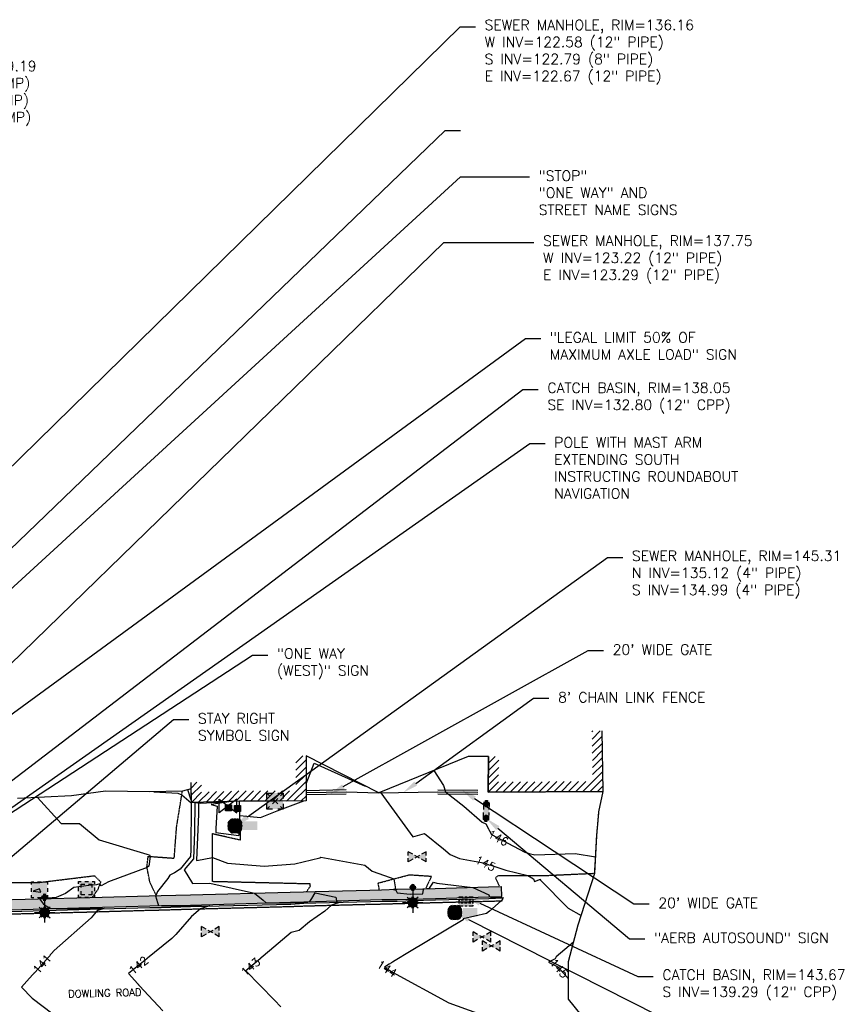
# Model space of a CAD drawing. Header units: feet. Extents: x 351431 to 355879, y 310968 to 329728.
# Tile 151 of 254: x 354140 to 354537, y 321671 to 322152. Entities that reach past the tile are written whole.
import ezdxf

# ---------------------------------------------------------------- set-up
doc = ezdxf.new("R2010")
doc.units = ezdxf.units.FT
doc.header["$MEASUREMENT"] = 0
doc.linetypes.add('D25', pattern=[0.375, 0.25, -0.125])
for name, color, linetype in [('EHIST', 56, 'Continuous'), ('EHYSC', 161, 'Continuous'), ('ELIF', 153, 'LINKFENCE'), ('ELIST', 3, 'Continuous'), ('ELTCH-EG1', 253, 'Continuous'), ('ELTCN-EG1', 251, 'Continuous'), ('ELTNB-EG1', 55, 'Continuous'), ('ELYCB-BACK', 5, 'Continuous'), ('ELYCB-FL', 2, 'Continuous'), ('ELYSP', 1, 'D25'), ('ELYSW-BACK', 2, 'Continuous'), ('ESFLJ', 5, 'Continuous'), ('ESFLP', 4, 'Continuous'), ('ESIP', 41, 'Continuous'), ('ESIS', 5, 'Continuous'), ('ESMask', 155, 'Continuous'), ('ESUD', 5, 'Continuous'), ('ESUE', 2, 'Continuous'), ('ESUG', 14, 'Continuous'), ('ESUS', 5, 'Continuous'), ('ESUW', 5, 'Continuous'), ('ETFS', 6, 'Continuous'), ('ETIF', 4, 'Continuous'), ('ETIS', 2, 'Continuous'), ('ETRC', 2, 'Continuous'), ('ETTC', 252, 'Continuous'), ('ETUD', 4, 'Continuous'), ('ETUS', 2, 'Continuous')]:
    doc.layers.add(name, color=color, linetype=linetype)
doc.styles.add('ANNO-TOPO', font='simplex.shx')
doc.styles.add('L180', font='simplex.shx', dxfattribs={"height": 3.6})
doc.styles.add('L80', font='simplex', dxfattribs={"height": 4})
doc.styles.add('ROMANSM', font='romansm.shx')
doc.linetypes.add('LINKFENCE', pattern='A,0.25,-0.08,0.25,-0.08,["X",ROMANSM,S=0.08,R=0,X=-0.004,Y=-0.04],-0.12', length=0.78)

# ---------------------------------------------------------------- blocks, each defined once
blk = doc.blocks.new('ESIPOST')
blk.add_lwpolyline([(0.03, 0.0299), (0.03, -0.03), (-0.03, -0.03), (-0.03, 0.0299), (0.03, 0.0299)])
at = {"layer": 'ESMask'}
blk.add_solid([(-0.03, -0.03), (-0.03, 0.0299), (0.03, -0.03), (0.03, 0.0299)], dxfattribs=at)
blk = doc.blocks.new('ESUFJBOX1')
for points in [[(-0.0787, 0.0535), (-0.0787, 0.0787), (-0.0535, 0.0787)], [(-0.0787, -0.0178), (-0.0787, 0.0178)], [(-0.0178, 0.0787), (0.0178, 0.0787)], [(0.0535, 0.0787), (0.0787, 0.0787), (0.0787, 0.0535)], [(0.0787, 0.0178), (0.0787, -0.0178)], [(-0.0787, -0.0787), (-0.0787, -0.0535)], [(-0.0535, -0.0787), (-0.0787, -0.0787)], [(0.0178, -0.0787), (-0.0178, -0.0787)], [(0.0787, -0.0535), (0.0787, -0.0787), (0.0535, -0.0787)]]:
    blk.add_lwpolyline(points)
at = {"layer": 'ESMask'}
blk.add_solid([(-0.0787, -0.0787), (-0.0787, 0.0787), (0.0787, -0.0787), (0.0787, 0.0787)], dxfattribs=at)
blk = doc.blocks.new('ESUFJBOX2')
for points in [[(-0.0787, 0.0535), (-0.0787, 0.0787), (-0.0535, 0.0787)], [(-0.0787, -0.0178), (-0.0787, 0.0178)], [(-0.0525, 0.0178), (-0.0525, 0.0525), (-0.0178, 0.0525)], [(-0.0178, 0.0787), (0.0178, 0.0787)], [(0.0178, 0.0525), (0.0525, 0.0525), (0.0525, 0.0178)], [(0.0535, 0.0787), (0.0787, 0.0787), (0.0787, 0.0535)], [(0.0787, 0.0178), (0.0787, -0.0178)], [(-0.0787, -0.0787), (-0.0787, -0.0535)], [(-0.0535, -0.0787), (-0.0787, -0.0787)], [(-0.0525, -0.0525), (-0.0525, -0.0178)], [(-0.0178, -0.0525), (-0.0525, -0.0525)], [(0.0178, -0.0787), (-0.0178, -0.0787)], [(0.0525, -0.0178), (0.0525, -0.0525), (0.0178, -0.0525)], [(0.0787, -0.0535), (0.0787, -0.0787), (0.0535, -0.0787)]]:
    blk.add_lwpolyline(points)
at = {"layer": 'ESMask'}
blk.add_solid([(-0.0787, -0.0787), (-0.0787, 0.0787), (0.0787, -0.0787), (0.0787, 0.0787)], dxfattribs=at)
blk = doc.blocks.new('ESUFMALUM')
for p, q in [((-0.053, -0.0946), (-0.0354, -0.1123)), ((0, -0.0295), (0, -0.0976)), ((0.053, -0.0946), (0.0354, -0.1123)), ((-0.1, -0.1476), (-0.05, -0.1476)), ((-0.0354, -0.183), (-0.053, -0.2007)), ((0.0354, -0.183), (0.053, -0.2007)), ((0.05, -0.1476), (0.1, -0.1476)), ((0, -0.1976), (0, -0.2476))]:
    blk.add_line(p, q)
for centre, radius, start, end in [((0, 0), 0.0295, 153.65027, 206.34973), ((0, 0), 0.0295, 63.65027, 116.34973), ((0, 0), 0.0295, 333.65027, 26.34973), ((0, 0), 0.0295, 243.65027, 296.34973), ((0, -0.1476), 0.05, 166.70415, 193.29585), ((0, -0.1476), 0.05, 121.70415, 148.29585), ((0, -0.1476), 0.05, 211.70415, 238.29585), ((0, -0.1476), 0.05, 76.70415, 103.29585), ((0, -0.1476), 0.05, 31.70415, 58.29585), ((0, -0.1476), 0.05, 301.70415, 328.29585), ((0, -0.1476), 0.05, 346.70415, 13.29585), ((0, -0.1476), 0.05, 256.70415, 283.29585)]:
    blk.add_arc(centre, radius, start, end)
at = {"layer": 'ESMask'}
for points, const_width in [([(-0.0148, 0, 1), (0.0148, 0, 1)], 0.0295), ([(-0.025, -0.1476, 1), (0.025, -0.1476, 1)], 0.05)]:
    blk.add_lwpolyline(points, format="xyb", close=True, dxfattribs=dict(at, const_width=const_width))
blk = doc.blocks.new('ESIPVTSIGN')
for p, q in [((0.0573, 0.0286), (0, 0.0286)), ((0.143, 0.0286), (0.0857, 0.0286)), ((0, -0.0286), (0.0573, -0.0286)), ((0.0857, -0.0286), (0.143, -0.0286))]:
    blk.add_line(p, q)
for centre, start, end in [((0, 0), 145.06818, 214.93182), ((0, 0), 55.06818, 124.93182), ((0, 0), 325.06818, 34.93182), ((0.143, 0), 145.06818, 214.93182), ((0.143, 0), 55.06818, 124.93182), ((0.143, 0), 325.06818, 34.93182), ((0, 0), 235.06818, 304.93182), ((0.143, 0), 235.06818, 304.93182)]:
    blk.add_arc(centre, 0.0286, start, end)
at = {"layer": 'ESMask', "const_width": 0.0286}
for points in [[(0.0048, -0.0135, 0.998377), (-0.0048, 0.0135, 1.001626), (0.0048, -0.0135, -0.622608)], [(0.1478, -0.0135, 0.998377), (0.1382, 0.0135, 1.001626), (0.1478, -0.0135, -0.622608)]]:
    blk.add_lwpolyline(points, format="xyb", dxfattribs=at)
at = {"layer": 'ESMask'}
blk.add_solid([(0, 0.0286), (0.143, 0.0286), (0, -0.0286), (0.143, -0.0286)], dxfattribs=at)
blk = doc.blocks.new('ESUgasvalve')
blk.add_lwpolyline([(-0.0875, -0.0677), (-0.0875, 0.0676), (0.0875, -0.0676), (0.0875, 0.0677)], close=True)
at = {"layer": 'ESMask'}
for points in [[(0, 0), (-0.0875, -0.0677), (-0.0875, 0.0676), (0, 0)], [(0, 0), (0.0875, 0.0677), (0.0875, -0.0676), (0, 0)]]:
    blk.add_solid(points, dxfattribs=at)
blk = doc.blocks.new('ESUELOAD')
for p, q in [((-0.0789, 0.0789), (-0.0526, 0.0526)), ((-0.0263, 0.0263), (0.0263, -0.0263)), ((-0.0263, -0.0263), (0.0263, 0.0263)), ((0.0526, 0.0526), (0.0789, 0.0789)), ((-0.0789, -0.0789), (-0.0526, -0.0526)), ((0.0526, -0.0526), (0.0789, -0.0789))]:
    blk.add_line(p, q)
for points in [[(-0.0789, 0.0263), (-0.0789, 0.0789), (-0.0263, 0.0789)], [(0.0263, 0.0789), (0.0789, 0.0789), (0.0789, 0.0263)], [(-0.0263, -0.0789), (-0.0789, -0.0789), (-0.0789, -0.0263)], [(0.0789, -0.0263), (0.0789, -0.0789), (0.0263, -0.0789)]]:
    blk.add_lwpolyline(points)
at = {"layer": 'ESMask'}
blk.add_solid([(-0.0789, -0.0789), (-0.0789, 0.0789), (0.0789, -0.0789), (0.0789, 0.0789)], dxfattribs=at)
blk = doc.blocks.new('ESUSMHOLE')
for radius, start, end in [(0.0738, 110, 160), (0.0492, 155, 205), (0.0492, 65, 115), (0.0738, 20, 70), (0.0492, 335, 25), (0.0738, 200, 250), (0.0492, 245, 295), (0.0738, 290, 340)]:
    blk.add_arc((0, 0), radius, start, end)
at = {"layer": 'ESMask', "const_width": 0.0738}
blk.add_lwpolyline([(-0.0369, 0, 1), (0.0369, 0, 1)], format="xyb", close=True, dxfattribs=at)
at = {"layer": 'ESMask'}
blk.add_solid([(0.0796, -0.0411), (0.0796, 0.0441), (0.2186, -0.0411), (0.2186, 0.0441)], dxfattribs=at)
blk = doc.blocks.new('ESUVALVE')
for p, q in [((-0.0866, 0.0124), (-0.0866, 0.0495)), ((-0.0433, 0.0247), (-0.0866, 0.0495)), ((0.0217, -0.0124), (-0.0217, 0.0124)), ((0.0217, 0.0124), (-0.0217, -0.0124)), ((0.0866, 0.0495), (0.0433, 0.0247)), ((0.0866, 0.0124), (0.0866, 0.0495)), ((-0.0866, -0.0495), (-0.0866, -0.0124)), ((-0.0433, -0.0247), (-0.0866, -0.0495)), ((0.0866, -0.0495), (0.0433, -0.0247)), ((0.0866, -0.0495), (0.0866, -0.0124))]:
    blk.add_line(p, q)
at = {"layer": 'ESMask'}
blk.add_solid([(-0.0866, -0.0495), (-0.0866, 0.0495), (0.0866, 0.0495), (0.0866, -0.0495)], dxfattribs=at)
blk = doc.blocks.new('ESUDCI')
for p, q in [((-0.0684, 0.0831), (-0.0684, 0.0912)), ((-0.0684, 0.0912), (-0.0263, 0.0912)), ((-0.0684, 0.0243), (-0.0684, 0.0669)), ((-0.0595, 0.0602), (-0.0684, 0.0602)), ((-0.0628, 0.0301), (-0.0684, 0.0301)), ((-0.0684, 0), (-0.0684, 0.0081)), ((-0.0263, 0), (-0.0684, 0)), ((-0.0263, 0.0301), (-0.0499, 0.0301)), ((-0.0231, 0.0602), (-0.0466, 0.0602)), ((0.0101, 0.0301), (-0.0134, 0.0301)), ((-0.0101, 0.0912), (0.0101, 0.0912)), ((0.0134, 0.0602), (-0.0101, 0.0602)), ((0.0101, 0), (-0.0101, 0)), ((0.0466, 0.0301), (0.0231, 0.0301)), ((0.0263, 0.0912), (0.0684, 0.0912)), ((0.0499, 0.0602), (0.0263, 0.0602)), ((0.0684, 0.0301), (0.0595, 0.0301)), ((0.0684, 0.0602), (0.0628, 0.0602)), ((0.0684, 0.0912), (0.0684, 0.0831)), ((0.0684, 0.0669), (0.0684, 0.0243)), ((0.0684, 0.0081), (0.0684, 0)), ((0.0684, 0), (0.0263, 0))]:
    blk.add_line(p, q)
at = {"layer": 'ESMask'}
blk.add_solid([(-0.0684, 0), (-0.0684, 0.0912), (0.0684, 0), (0.0684, 0.0912)], dxfattribs=at)

msp = doc.modelspace()

# ---------------------------------------------------------------- hatches: boundary and pattern name
at = {"layer": 'EHIST'}
h = msp.add_hatch(dxfattribs=at)
h.set_pattern_fill('ANSI31', color=256, scale=20, style=0)
h.set_pattern_definition([(45, (354369.155, 321774.254), (-1.76777, 1.76777), [])])
h.paths.add_polyline_path([(354424.89, 321804.32), (354419.89, 321804.24), (354420.25, 321779.59), (354374.19, 321779.29), (354374.29, 321791.73), (354369.29, 321791.77), (354369.16, 321774.25), (354425.33, 321774.62)])
h = msp.add_hatch(dxfattribs=at)
h.set_pattern_fill('ANSI31', color=256, scale=20, style=0)
h.set_pattern_definition([(45, (354223.799, 321769.215), (-1.76777, 1.76777), [])])
h.paths.add_polyline_path([(354280.04, 321774.12), (354279.99, 321792.12), (354274.99, 321792.11), (354275.03, 321774.99), (354264.82, 321774.93), (354247.33, 321774.9), (354228.85, 321774.36), (354228.8, 321779.15), (354223.8, 321779.1), (354223.9, 321769.22), (354247.41, 321769.9), (354264.84, 321769.93), (354280.02, 321770.01)])
at = {"layer": 'EHYSC'}
h = msp.add_hatch(dxfattribs=at)
h.set_pattern_fill('AR-CONC', color=256, style=0)
h.set_pattern_definition([(50, (354039.558, 321715.318), (7.1726, -0.62752), [0.75, -8.25]), (355, (354039.558, 321715.318), (-1.38751, 7.52192), [0.6, -6.6]), (100.4514, (354040.156, 321715.266), (5.7851, 6.8944), [0.6374, -7.01142]), (46.1842, (354039.558, 321717.318), (10.6724, -1.6552), [1.125, -12.375]), (96.6356, (354040.447, 321717.18), (9.34663, 9.74118), [0.9561, -10.51713]), (351.1842, (354039.558, 321717.318), (9.34662, 9.7412), [0.9, -9.9]), (21, (354040.558, 321716.818), (5.96907, -4.02619), [0.75, -8.25]), (326, (354040.558, 321716.818), (2.43315, 7.2515), [0.6, -6.6]), (71.4514, (354041.0554, 321716.4825), (8.40223, 3.2253), [0.6374, -7.01142]), (37.5, (354039.558, 321715.318), (0.121599, 3.328939), [0, -6.52, 0, -6.7, 0, -6.625]), (7.5, (354039.558, 321715.318), (2.630695, 3.944117), [0, -3.82, 0, -6.37, 0, -2.525]), (327.5, (354037.328, 321715.318), (5.338224, -0.225549), [0, -2.5, 0, -7.8, 0, -10.35]), (317.5, (354036.328, 321715.318), (5.83186, 1.00105), [0, -3.25, 0, -5.18, 0, -7.35])])
h.paths.add_polyline_path([(354317.16, 321721.71), (354324.61, 321721.8), (354337.29, 321722.14), (354343.34, 321722.33), (354369.43, 321723.12), (354375.77, 321723.3), (354375.7, 321728.09), (354369.26, 321727.94), (354343.23, 321727.21), (354337.15, 321726.95), (354324.53, 321726.78), (354316.98, 321726.55), (354311.28, 321726.41), (354284.48, 321725.7), (354278.71, 321725.56), (354272.31, 321725.34), (354223.42, 321724.06), (354209.21, 321723.71), (354203.33, 321723.58), (354180.34, 321722.84), (354174.29, 321722.69), (354123.52, 321721.39), (354075.26, 321720.26), (354073.71, 321720.29), (354071.14, 321720.4), (354069.77, 321720.5), (354068.52, 321720.63), (354065.54, 321721.07), (354064.44, 321721.27), (354063.33, 321721.51), (354062.19, 321721.8), (354060.98, 321722.16), (354059.39, 321722.69), (354058.42, 321723.06), (354057.48, 321723.46), (354056.56, 321723.89), (354054.59, 321724.9), (354053.34, 321725.6), (354052.58, 321726.07), (354051.14, 321727.07), (354049.63, 321728.22), (354049.35, 321728.45), (354048.36, 321729.34), (354047.48, 321730.26), (354046.56, 321731.29), (354045.12, 321733.02), (354043.69, 321734.85), (354039.56, 321732.34), (354040, 321731.54), (354040.45, 321730.81), (354040.91, 321730.13), (354041.94, 321728.82), (354042.81, 321727.79), (354043.88, 321726.62), (354044.95, 321725.6), (354046.44, 321724.33), (354048, 321723.09), (354048.74, 321722.54), (354049.48, 321722.01), (354050.27, 321721.5), (354051.58, 321720.74), (354052.82, 321720.1), (354053.99, 321719.52), (354055.13, 321719), (354056.28, 321718.52), (354057.47, 321718.07), (354059.43, 321717.44), (354060.81, 321717.06), (354062.11, 321716.75), (354063.37, 321716.51), (354065.92, 321716.12), (354068.02, 321715.84), (354069.35, 321715.69), (354072.27, 321715.46), (354075.22, 321715.32), (354124.13, 321716.41), (354174.33, 321717.87), (354180.44, 321717.99), (354203.53, 321718.69), (354209.31, 321718.86), (354223.43, 321719.07), (354272.46, 321720.42), (354278.89, 321720.7), (354284.67, 321720.8), (354311.51, 321721.56)])

# ---------------------------------------------------------------- linework, layer by layer
msp.add_line((354375.77, 321723.3), (354375.7, 321728.09), dxfattribs=at)
at = {"layer": 'ELIF', "flags": 128}
for points in [[(354280.02, 321775.12), (354299.58, 321775.52)], [(354280.04, 321774.12), (354299.6, 321774.52)], [(354280.06, 321773.12), (354299.62, 321773.52)], [(354299.6, 321774.52), (354315.6, 321773.89), (354344.53, 321774.41)], [(354344.53, 321774.41), (354364.05, 321774.29)], [(354344.53, 321773.41), (354364.05, 321773.29)], [(354344.54, 321775.41), (354364.06, 321775.29)]]:
    msp.add_lwpolyline(points, dxfattribs=at)
at = {"layer": 'ELIST', "flags": 128}
for points in [[(354369.29, 321791.77), (354369.16, 321774.25), (354425.33, 321774.62), (354424.89, 321804.32)], [(354279.99, 321792.12), (354280.04, 321774.12), (354280.02, 321770.01), (354264.84, 321769.93), (354247.41, 321769.9), (354223.9, 321769.22), (354223.8, 321779.1)]]:
    msp.add_lwpolyline(points, dxfattribs=at)
at = {"layer": 'ELTCH-EG1', "elevation": 145, "flags": 128}
for points in [[(354280.03, 321778.36), (354284.04, 321788.49), (354308.93, 321777.3)], [(354243.33, 321769.65), (354233.63, 321768.27), (354236.51, 321767.49), (354235.84, 321756.56), (354235.94, 321754.61), (354247.1, 321753.17), (354247.37, 321753.5), (354247.63, 321762.94), (354257.7, 321761.87), (354265.83, 321765.23), (354279, 321770.01)]]:
    msp.add_lwpolyline(points, dxfattribs=at)
at = {"layer": 'ELTCN-EG1', "flags": 128}
for points, elevation in [([(354223.89, 321770.45), (354222.15, 321775.48)], 142), ([(354150.32, 321725.43), (354149.54, 321726.97), (354146.48, 321725.89), (354150.32, 321725.43)], 141)]:
    msp.add_lwpolyline(points, dxfattribs=dict(at, elevation=elevation))
at = {"layer": 'ELYCB-BACK', "flags": 128}
msp.add_lwpolyline([(354124.13, 321716.41), (354174.33, 321717.87), (354180.44, 321717.99), (354203.53, 321718.69), (354209.31, 321718.86), (354223.43, 321719.07), (354272.46, 321720.42), (354278.89, 321720.7), (354284.67, 321720.8), (354311.51, 321721.56), (354317.16, 321721.71), (354324.61, 321721.8), (354337.29, 321722.14), (354343.34, 321722.33), (354369.43, 321723.12), (354375.77, 321723.3)], dxfattribs=at)
at = {"layer": 'ELYCB-FL', "flags": 128}
msp.add_lwpolyline([(354124.17, 321715.61), (354174.33, 321717.12), (354203.54, 321717.92), (354209.19, 321717.9), (354223.42, 321718.38), (354272.54, 321719.57), (354278.93, 321719.98), (354284.72, 321720.08), (354311.54, 321720.79), (354317.21, 321720.9), (354324.66, 321721.02), (354337.51, 321721.44), (354343.4, 321721.55), (354369.45, 321722.33), (354375.92, 321722.54)], dxfattribs=at)
at = {"layer": 'ELYSP', "flags": 128}
for points in [[(354039.06, 321830.33), (354031.82, 321829.96), (354030.91, 321807.62), (354050.43, 321808.06), (354050.1, 321778.18), (354049.66, 321757.32), (354054.86, 321733.06), (354058.23, 321730), (354071.12, 321729.67), (354109.64, 321729.95), (354149.3, 321730.11), (354176.47, 321733.42), (354179.55, 321730.4), (354178.1, 321726.62), (354175.62, 321723.08)], [(354206.73, 321723.87), (354203.66, 321730.05), (354202.18, 321737.71), (354202.8, 321742.91), (354215.53, 321741.99), (354216.7, 321757.3), (354219.51, 321774.72)], [(354280.33, 321725.73), (354282.12, 321728.31), (354282, 321729.37), (354234.21, 321730.52), (354234.27, 321754.04), (354248, 321750.92), (354247.41, 321769.9)], [(354031.06, 321762.7), (354029.65, 321762.41), (354030.18, 321757.29), (354030.43, 321755.23), (354030.72, 321753.26), (354030.87, 321752.36), (354031.48, 321749.05), (354031.8, 321747.52), (354032.15, 321746.01), (354032.55, 321744.47), (354033.28, 321742.01), (354033.88, 321740.2), (354034.46, 321738.51), (354035.06, 321736.91), (354035.7, 321735.34), (354036.4, 321733.75), (354037.62, 321731.22), (354038.1, 321730.34), (354038.6, 321729.55), (354039.13, 321728.81), (354039.69, 321728.11), (354041.26, 321726.29), (354042.42, 321725.06), (354043.56, 321723.98), (354045.18, 321722.65), (354046.84, 321721.37), (354047.63, 321720.8), (354048.43, 321720.26), (354049.27, 321719.73), (354050.66, 321718.94), (354053.21, 321717.62), (354054.41, 321717.05), (354055.62, 321716.52), (354056.88, 321716.02), (354058.23, 321715.55), (354058.95, 321715.32), (354060.38, 321714.92), (354061.74, 321714.6), (354063.06, 321714.35), (354064.37, 321714.14), (354067.91, 321713.67), (354069.26, 321713.53), (354072.21, 321713.33), (354075.2, 321713.21), (354124.25, 321714.43), (354174.52, 321715.71), (354180.62, 321715.9), (354203.65, 321716.55), (354209.3, 321716.67), (354223.51, 321717.11), (354272.69, 321718.38), (354278.98, 321718.61), (354284.76, 321718.78), (354311.53, 321719.48), (354317.4, 321719.6), (354324.72, 321719.81), (354337.56, 321720.14), (354343.48, 321720.31), (354369.49, 321720.96), (354375.88, 321721.15)], [(354374.62, 321728.34), (354372.67, 321732.38), (354374.12, 321733.6), (354398.64, 321733.59), (354421.22, 321734.62), (354422.23, 321752.86), (354423.29, 321764.66)], [(354315.86, 321726.73), (354315.3, 321729.84), (354330.72, 321733.91), (354341.42, 321733.18), (354338.65, 321727.32)]]:
    msp.add_lwpolyline(points, dxfattribs=at)
at = {"layer": 'ELYSW-BACK', "flags": 128}
msp.add_lwpolyline([(354123.52, 321721.39), (354174.29, 321722.69), (354180.34, 321722.84), (354203.33, 321723.58), (354209.21, 321723.71), (354223.42, 321724.06), (354272.31, 321725.34), (354278.71, 321725.56), (354284.48, 321725.7), (354311.28, 321726.41), (354316.98, 321726.55), (354324.53, 321726.78), (354337.15, 321726.95), (354343.23, 321727.21), (354369.26, 321727.94), (354375.7, 321728.09)], dxfattribs=at)
at = {"layer": 'ETFS', "linetype": 'ByBlock', "lineweight": -2}
for p, q in [((354348.06, 322098.09), (354355.56, 322098.09)), ((354355.64, 322075.38), (354389.34, 322075.38)), ((354387.29, 321996.28), (354394.79, 321996.28)), ((354389.41, 321944.9), (354396.91, 321944.9)), ((354253.79, 321841.33), (354261.29, 321841.33)), ((354215.15, 321809.88), (354222.65, 321809.88))]:
    msp.add_line(p, q, dxfattribs=at)
msp.add_lwpolyline([(353991.16, 321741.12), (354355.64, 322075.38)], dxfattribs=at)
at = {"layer": 'ETIF', "linetype": 'ByBlock', "lineweight": -2}
for p, q in [((354418.01, 321843.55), (354425.51, 321843.55)), ((354391.33, 321820.21), (354398.83, 321820.21)), ((354440.35, 321719.62), (354447.85, 321719.62))]:
    msp.add_line(p, q, dxfattribs=at)
for points in [[(354298.25, 321777), (354418.01, 321843.55)], [(354333.65, 321778.5), (354391.33, 321820.21)]]:
    msp.add_lwpolyline(points, dxfattribs=at)
at = {"layer": 'ETIF'}
for points in [[(354298.86, 321775.91), (354291.7, 321773.36), (354297.65, 321778.09)], [(354334.38, 321777.48), (354327.57, 321774.1), (354332.91, 321779.51)], [(354361.73, 321770.15), (354356.17, 321775.34), (354363.11, 321772.24)]]:
    msp.add_solid(points, dxfattribs=at)
at = {"layer": 'ETIS', "linetype": 'ByBlock', "lineweight": -2}
msp.add_line((354438.28, 321702.51), (354445.78, 321702.51), dxfattribs=at)
at = {"layer": 'ETUD', "linetype": 'ByBlock', "lineweight": -2}
for p, q in [((354386.09, 321971.29), (354393.59, 321971.29)), ((354442.33, 321684.13), (354449.83, 321684.13))]:
    msp.add_line(p, q, dxfattribs=at)
at = {"layer": 'ETUD'}
msp.add_solid([(354364.54, 321718.86), (354358.26, 321723.15), (354365.59, 321721.13)], dxfattribs=at)
at = {"layer": 'ETUS', "linetype": 'ByBlock', "lineweight": -2}
for p, q in [((354355.37, 322148.8), (354362.87, 322148.8)), ((354347.42, 322043.22), (354391.47, 322043.22)), ((354427.42, 321889.09), (354434.92, 321889.09))]:
    msp.add_line(p, q, dxfattribs=at)
for points in [[(353917.1, 321719.2), (354355.37, 322148.8)], [(354013.77, 321718.62), (354347.42, 322043.22)], [(354251.34, 321762.17), (354427.42, 321889.09)]]:
    msp.add_lwpolyline(points, dxfattribs=at)
at = {"layer": 'ETUS'}
for points in [[(354252.08, 321761.15), (354245.26, 321757.78), (354250.61, 321763.18)], [(354358.93, 321710.9), (354352.8, 321715.41), (354360.06, 321713.13)]]:
    msp.add_solid(points, dxfattribs=at)

# ---------------------------------------------------------------- block references
at = {"layer": 'ESFLJ', "xscale": 50, "yscale": 50, "zscale": 50}
for name, p in [('ESUFJBOX1', (354149.57, 321726.5)), ('ESUFJBOX2', (354172.66, 321726.73))]:
    msp.add_blockref(name, p, dxfattribs=at)
at = {"layer": 'ESFLP', "xscale": 50, "yscale": 50, "zscale": 50}
for p in [(354332.19, 321727.68), (354152.12, 321722.84)]:
    msp.add_blockref('ESUFMALUM', p, dxfattribs=at)
at = {"layer": 'ESIP', "xscale": 50, "yscale": 50, "zscale": 50}
for p in [(354242.1, 321766.61), (354246.45, 321766.35)]:
    msp.add_blockref('ESIPOST', p, dxfattribs=at)
at = {"layer": 'ESIS', "xscale": 50.00000000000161, "yscale": 50.00000000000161, "zscale": 50.00000000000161, "rotation": 88.41290737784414}
msp.add_blockref('ESIPVTSIGN', (354368.07, 321761.52), dxfattribs=at)
at = {"layer": 'ESUD', "xscale": 50, "yscale": 50, "zscale": 50, "rotation": 180}
msp.add_blockref('ESUDCI', (354358.26, 321723.15), dxfattribs=at)
at = {"layer": 'ESUE', "xscale": 50, "yscale": 50, "zscale": 50}
msp.add_blockref('ESUELOAD', (354264.84, 321769.93), dxfattribs=at)
at = {"layer": 'ESUG', "xscale": 50, "yscale": 50, "zscale": 50}
msp.add_blockref('ESUgasvalve', (354241.82, 321767.53), dxfattribs=at)
at = {"layer": 'ESUS', "xscale": 50, "yscale": 50, "zscale": 50}
for p in [(354245.26, 321757.78), (354352.8, 321715.41)]:
    msp.add_blockref('ESUSMHOLE', p, dxfattribs=at)
at = {"layer": 'ESUW', "xscale": 50, "yscale": 50, "zscale": 50}
for p in [(354334.37, 321742.67), (354233.26, 321706.02), (354366.12, 321703.45), (354370.69, 321699.02)]:
    msp.add_blockref('ESUVALVE', p, dxfattribs=at)

# ---------------------------------------------------------------- texts
at = {"layer": 'ETFS', "char_height": 5, "attachment_point": 1, "style": 'ANNO-TOPO'}
for s, insert in [('"STOP"\\P"ONE WAY" AND\\PSTREET NAME SIGNS', (354393.84, 322078.38)), ('"LEGAL LIMIT 50% OF \\PMAXIMUM AXLE LOAD" SIGN', (354399.29, 321999.28)), ('POLE WITH MAST ARM\\PEXTENDING SOUTH\\PINSTRUCTING ROUNDABOUT\\PNAVIGATION', (354401.41, 321947.9)), ('"ONE WAY\\P(WEST)" SIGN', (354265.79, 321844.66)), ('STAY RIGHT\\PSYMBOL SIGN', (354227.15, 321812.88))]:
    msp.add_mtext(s, dxfattribs=dict(at, insert=insert))
at = {"layer": 'ETIF', "char_height": 5, "attachment_point": 1, "style": 'ANNO-TOPO'}
for s, insert in [("20' WIDE GATE", (354430.01, 321846.55)), ("8' CHAIN LINK FENCE", (354403.33, 321823.21)), ("20' WIDE GATE", (354452.35, 321722.62))]:
    msp.add_mtext(s, dxfattribs=dict(at, insert=insert))
at = {"layer": 'ETIS', "insert": (354450.28, 321705.51), "char_height": 5, "attachment_point": 1, "style": 'ANNO-TOPO'}
msp.add_mtext('"AERB AUTOSOUND" SIGN', dxfattribs=at)
at = {"layer": 'ETRC', "insert": (354163.55, 321677.37), "char_height": 3.6, "width": 52.401, "attachment_point": 1, "rotation": 1.46, "style": 'L180', "bg_fill": 3, "box_fill_scale": 1.5, "bg_fill_color": 256, "bg_fill_true_color": 13158600, "bg_fill_transparency": 16324528}
msp.add_mtext('DOWLING ROAD', dxfattribs=at)
at = {"layer": 'ETTC', "char_height": 4, "attachment_point": 5, "style": 'L80', "bg_fill": 3, "box_fill_scale": 1.2, "bg_fill_color": 256}
for s, insert, rotation, bg_fill_transparency in [('{141}', (354150.91, 321690.2, 141), 48.4662, 1252), ('{142}', (354198.02, 321689.56, 142), 39.0029, 1247), ('{143}', (354252.85, 321688.82, 143), 40.0819, 1242), ('{144}', (354319.57, 321687.92, 144), 327.1588, 1237), ('{145}', (354403.85, 321688.1, 145), 311.6037, 1272)]:
    msp.add_mtext(s, dxfattribs=dict(at, insert=insert, rotation=rotation, bg_fill_transparency=bg_fill_transparency))
at = {"layer": 'ETUD', "char_height": 5, "attachment_point": 1, "style": 'ANNO-TOPO'}
for s, insert in [('CATCH BASIN, RIM=129.19\\PN INV=123.49 (12" CMP)\\PE INV=121.79 (12" CMP)\\PW INV=121.75 (12" CMP)', (354058.57, 322132.03)), ('CATCH BASIN, RIM=138.05\\PSE INV=132.80 (12" CPP)', (354398.09, 321974.63)), ('CATCH BASIN, RIM=143.67\\PS INV=139.29 (12" CPP)', (354454.33, 321687.46))]:
    msp.add_mtext(s, dxfattribs=dict(at, insert=insert))
at = {"layer": 'ETUS', "char_height": 5, "attachment_point": 1, "style": 'ANNO-TOPO'}
for s, insert in [('SEWER MANHOLE, RIM=136.16\\PW INV=122.58 (12" PIPE)\\PS INV=122.79 (8" PIPE)\\PE INV=122.67 (12" PIPE)', (354367.37, 322152.14)), ('SEWER MANHOLE, RIM=137.75\\PW INV=123.22 (12" PIPE)\\PE INV=123.29 (12" PIPE)', (354395.97, 322046.56)), ('SEWER MANHOLE, RIM=145.31\\PN INV=135.12 (4" PIPE)\\PS INV=134.99 (4" PIPE)', (354439.42, 321892.42))]:
    msp.add_mtext(s, dxfattribs=dict(at, insert=insert))

# ---------------------------------------------------------------- next in the draw order: linework, layer by layer
at = {"layer": 'ELTCH-EG1', "elevation": 145, "flags": 128}
msp.add_lwpolyline([(354410.87, 321700.86), (354402.42, 321693.65), (354401.82, 321692.82), (354398.7, 321691.2), (354403.18, 321688.86), (354408.42, 321682.96)], dxfattribs=at)
at = {"layer": 'ELTCN-EG1', "flags": 128}
for points, elevation in [([(354148.68, 321771.61), (354160.17, 321758.93), (354169.11, 321759.02), (354178.77, 321750.99), (354202.09, 321744), (354202.8, 321743.8), (354203.48, 321743.62), (354203.74, 321742.85), (354203.17, 321738.03), (354202.4, 321737.63), (354202.25, 321737.37), (354183.33, 321730.35), (354179.75, 321728.51), (354179.16, 321729.4), (354177.54, 321728.96), (354173.76, 321728.66), (354166.46, 321727.63), (354162.39, 321724.79), (354157.83, 321722.8), (354149.66, 321722.06), (354151.63, 321719.44), (354154.99, 321717.31), (354174.33, 321717.31), (354178.22, 321717.67), (354181.26, 321717.31), (354178.16, 321716.37), (354177.39, 321715.79), (354174.89, 321712.74), (354156.83, 321696.89), (354140.84, 321678.83), (354146, 321673.43), (354156.11, 321665.86)], 141), ([(354205.5, 321774.45), (354217.37, 321773.73), (354219.22, 321772.93), (354223.79, 321769.02), (354223.88, 321768.49), (354223.61, 321746.18), (354223.47, 321742.77), (354218.41, 321736.67), (354215.65, 321734.8), (354213.38, 321733.62), (354212.44, 321732.05), (354207.42, 321725.75), (354206.63, 321724.08), (354206.52, 321723.85), (354206.43, 321723.65), (354207.41, 321720.36), (354207.78, 321718.82), (354209.28, 321718.62), (354216.12, 321718.63), (354223.42, 321718.57), (354232.99, 321718.61), (354231.82, 321718.38), (354228.36, 321717.23), (354223.92, 321713.47), (354216.3, 321704.66), (354214.29, 321702.74), (354193.08, 321685.56), (354200.68, 321677.31), (354209.96, 321667.31)], 142), ([(354225.66, 321769.03), (354225.49, 321754.86), (354224.97, 321741.7), (354220.46, 321736.27), (354224.44, 321729.62), (354232.89, 321729.73), (354254.76, 321724.88), (354258.96, 321721.43), (354260.52, 321720.09), (354272.49, 321720.14), (354276.63, 321720.3), (354278.91, 321720.38), (354281.92, 321720.75), (354282.78, 321722.31), (354284.51, 321725.03), (354294.58, 321722.89), (354294.87, 321721.09), (354294.9, 321720.64), (354297.15, 321720.41), (354294.71, 321719.86), (354292.49, 321718.98), (354289.15, 321716.07), (354281.71, 321710.81), (354276.59, 321706.57), (354272.74, 321705.56), (354250.52, 321686.86), (354264.53, 321672.58), (354267.69, 321669.32)], 143)]:
    msp.add_lwpolyline(points, dxfattribs=dict(at, elevation=elevation))
at = {"layer": 'ETFS', "linetype": 'ByBlock', "lineweight": -2}
for points in [[(353917.2, 321683.13), (354348.06, 322098.09)], [(354013.42, 321684.5), (354253.79, 321841.33)], [(354069.84, 321686.83), (354215.15, 321809.88)]]:
    msp.add_lwpolyline(points, dxfattribs=at)
at = {"layer": 'ETUD', "linetype": 'ByBlock', "lineweight": -2}
msp.add_lwpolyline([(354365.07, 321719.99), (354442.33, 321684.13)], dxfattribs=at)
at = {"layer": 'ETUS', "linetype": 'ByBlock', "lineweight": -2}
msp.add_lwpolyline([(354359.49, 321712.02), (354452, 321665.13)], dxfattribs=at)

# ---------------------------------------------------------------- next in the draw order: texts
at = {"layer": 'ETTC', "char_height": 4, "attachment_point": 5, "style": 'L80', "bg_fill": 3, "box_fill_scale": 1.2, "bg_fill_color": 256}
for s, insert, rotation, bg_fill_transparency in [('{146}', (354374.03, 321751.89, 146), 331.9747, 1262), ('{145}', (354367.8, 321739.45, 145), 334.0861, 1267)]:
    msp.add_mtext(s, dxfattribs=dict(at, insert=insert, rotation=rotation, bg_fill_transparency=bg_fill_transparency))

# ---------------------------------------------------------------- next in the draw order: linework, layer by layer
at = {"layer": 'ELTCH-EG1', "elevation": 145, "flags": 128}
msp.add_lwpolyline([(354316.39, 321774.21), (354316.58, 321773.9), (354332.24, 321752.38), (354338.01, 321754.04), (354347.23, 321746.64), (354350.44, 321743.83), (354355.08, 321741.87), (354367.62, 321739.53), (354369.41, 321738.66), (354370.45, 321738.57), (354377.7, 321736.12), (354388.46, 321733.59), (354391.22, 321731.81), (354391.84, 321730.53), (354394.64, 321731.65), (354394.5, 321731.33), (354408.32, 321717.48), (354414.59, 321713.9)], dxfattribs=at)
at = {"layer": 'ELTCN-EG1', "flags": 128}
for points, elevation in [([(354342.55, 321784.91), (354347.18, 321777.53), (354348.28, 321774.39), (354357.21, 321767.47), (354366.19, 321759.63), (354367.94, 321758.88), (354370.8, 321753.61), (354386.97, 321745.01), (354389.21, 321744.25), (354392.01, 321743.59), (354411.69, 321744.25), (354421.66, 321742.6)], 146), ([(354227.44, 321768.85), (354227.38, 321763.53), (354226.49, 321741.1), (354226.54, 321740.78), (354234.24, 321742.28), (354241.59, 321739.54), (354259.6, 321738.05), (354274.58, 321739.26), (354286.74, 321742.19), (354287.22, 321742.43), (354290.83, 321741.83), (354308.82, 321738.65), (354312.42, 321735.58), (354318.34, 321733.54), (354323.01, 321731.87), (354323.76, 321727.04), (354322.85, 321726.73), (354323.86, 321726.32), (354324.56, 321725.12), (354330.91, 321724.46), (354337.22, 321724.55), (354337.55, 321726.65), (354337.73, 321726.97), (354340.42, 321727.28), (354342.33, 321730.19), (354344.07, 321729.8), (354361.55, 321727.72), (354369.4, 321724.09), (354369.69, 321723.13), (354371.03, 321722.57), (354375.91, 321722.58), (354376.46, 321722.8), (354375.89, 321721.5), (354375.5, 321721.22), (354375.5, 321721.14), (354369.71, 321716.02), (354368.32, 321714.87), (354356.93, 321712.29), (354356.83, 321711.79), (354330.67, 321696.13), (354323.69, 321691.86), (354322.34, 321691.04), (354321.83, 321690.83), (354320.66, 321690.19), (354318.47, 321688.63), (354322.24, 321686.2), (354349.79, 321671.29), (354363.95, 321666.12)], 144)]:
    msp.add_lwpolyline(points, dxfattribs=dict(at, elevation=elevation))
at = {"layer": 'ELTNB-EG1'}
msp.add_polyline3d([(354418.01, 321661.12, 144.68), (354408.47, 321672.98, 144.86), (354408.37, 321691.51, 145.12), (354413.16, 321709.43, 144.89), (354421.22, 321734.62, 145.51), (354422.23, 321752.86, 146.63), (354423.29, 321764.66, 146.87), (354425.33, 321774.62, 146.63), (354369.16, 321774.25, 146.59), (354369.29, 321791.77, 146.64), (354359.29, 321791.77, 146.64), (354315.6, 321773.89, 144.97), (354279.99, 321792.12, 145.13), (354280.04, 321774.12, 144.96), (354280.02, 321770.01, 144.99), (354264.84, 321769.93, 145.14), (354247.41, 321769.9, 145.11), (354228.51, 321768.73, 144.6), (354223.9, 321769.22, 142.01), (354223.83, 321775.96, 141.96), (354219.51, 321774.72, 142.07), (354203.5, 321774.41, 141.99), (354181.9, 321774.84, 141.57), (354165.26, 321772.42, 141.22), (354138.88, 321771.13, 140.87)], dxfattribs=at)
at = {"layer": 'ETFS', "linetype": 'ByBlock', "lineweight": -2}
for points in [[(354043.88, 321745.34), (354387.29, 321996.28)], [(354079.95, 321727.52), (354389.41, 321944.9)]]:
    msp.add_lwpolyline(points, dxfattribs=at)
at = {"layer": 'ETIF', "linetype": 'ByBlock', "lineweight": -2}
msp.add_lwpolyline([(354362.42, 321771.2), (354440.35, 321719.62)], dxfattribs=at)
at = {"layer": 'ETIS', "linetype": 'ByBlock', "lineweight": -2}
msp.add_lwpolyline([(354373.81, 321756.69), (354438.28, 321702.51)], dxfattribs=at)
at = {"layer": 'ETIS'}
msp.add_solid([(354373.01, 321755.74), (354368.07, 321761.52), (354374.62, 321757.65)], dxfattribs=at)
at = {"layer": 'ETUD', "linetype": 'ByBlock', "lineweight": -2}
msp.add_lwpolyline([(354061.44, 321722.93), (354386.09, 321971.29)], dxfattribs=at)

doc.saveas('drawing.dxf')
